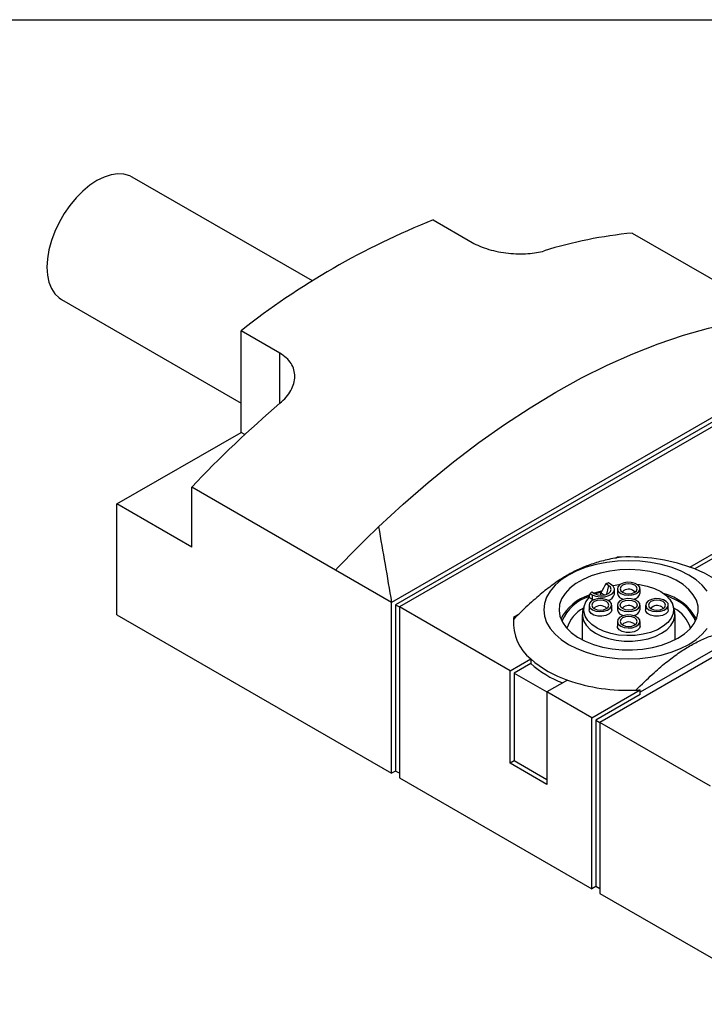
# Model space of a CAD drawing. Header units: millimetres. Extents: x 13 to 546, y 13 to 419.
# Tile 4 of 7: x 392 to 452, y 332 to 419. Entities that reach past the tile are written whole.
import ezdxf

# ---------------------------------------------------------------- set-up
doc = ezdxf.new("R2010")
doc.units = ezdxf.units.MM
doc.header["$LTSCALE"] = 2
doc.linetypes.add('SLD-Solid', pattern=[0])
doc.layers.add('TEXT', color=140, linetype='SLD-Solid', lineweight=25)

msp = doc.modelspace()

# ---------------------------------------------------------------- linework, layer by layer
for p, q in [((417.75, 396.013), (401.85, 405.192)), ((428.424, 401.402), (431.853, 399.422)), ((445.995, 400.25), (458.688, 392.922)), ((395.6, 394.366), (411.453, 385.215)), ((414.883, 389.625), (411.453, 391.605)), ((411.453, 382.635), (411.453, 391.605)), ((463.638, 390.065), (424.747, 367.614)), ((414.883, 385.204), (414.883, 389.625)), ((463.284, 389.453), (425.1, 367.409)), ((464.345, 389.657), (425.454, 367.205)), ((400.493, 376.308), (411.453, 382.635)), ((411.783, 382.444), (411.453, 382.635)), ((482.022, 379.452), (443.131, 357)), ((407.104, 372.491), (407.104, 377.798)), ((419.797, 370.471), (407.104, 377.798)), ((400.493, 366.509), (400.493, 376.308)), ((407.104, 372.491), (400.493, 376.308)), ((451.077, 370.731), (458.237, 374.864)), ((458.237, 374.456), (451.504, 370.569)), ((444.52, 371.518), (444.653, 371.595)), ((424.747, 367.614), (419.797, 370.471)), ((443.887, 369.111), (443.652, 369.247)), ((443.887, 369.111), (443.727, 368.33)), ((444.086, 369.226), (443.905, 369.331)), ((442.46, 367.879), (442.18, 368.041)), ((442.279, 368.392), (442.46, 368.287)), ((442.424, 368.538), (442.659, 368.403)), ((442.46, 368.287), (442.46, 367.879)), ((443.229, 368.49), (442.758, 368.354)), ((443.233, 368.256), (443.233, 368.453)), ((443.233, 368.453), (443.535, 368.279)), ((444.423, 368.349), (444.423, 368.757)), ((444.677, 368.812), (444.677, 368.404)), ((446.677, 368.404), (446.677, 368.812)), ((424.747, 352.508), (424.747, 367.614)), ((425.1, 367.409), (425.454, 367.205)), ((425.1, 367.409), (425.1, 352.712)), ((425.454, 367.205), (425.454, 352.099)), ((435.212, 361.572), (425.454, 367.205)), ((441.783, 367.394), (441.651, 367.001)), ((442.177, 367.369), (442.177, 366.961)), ((442.565, 367.825), (442.46, 367.879)), ((444.177, 366.961), (444.177, 367.369)), ((444.677, 367.369), (444.677, 366.961)), ((446.677, 366.961), (446.677, 367.369)), ((447.177, 367.369), (447.177, 366.961)), ((449.177, 366.961), (449.177, 367.369)), ((449.703, 367.001), (449.571, 367.394)), ((400.493, 366.509), (424.747, 352.508)), ((435.529, 366.327), (436.023, 366.612)), ((435.529, 366.327), (435.529, 366.135)), ((441.577, 366.552), (441.577, 364.314)), ((449.777, 364.314), (449.777, 366.552)), ((444.677, 365.926), (444.677, 365.518)), ((446.677, 365.518), (446.677, 365.926)), ((455.826, 364.941), (446.701, 359.673)), ((435.212, 361.572), (437.024, 362.618)), ((437.024, 362.21), (435.565, 361.368)), ((437.024, 362.618), (437.024, 362.21)), ((435.212, 353.407), (435.212, 361.572)), ((435.565, 361.368), (435.565, 353.611)), ((435.565, 361.368), (438.465, 359.694)), ((440.277, 360.741), (438.465, 359.695)), ((442.424, 357.409), (438.465, 359.695)), ((438.465, 359.695), (438.465, 351.529)), ((442.424, 357.409), (446.701, 359.877)), ((446.701, 359.469), (442.778, 357.204)), ((446.701, 359.469), (446.701, 359.877)), ((442.424, 342.303), (442.424, 357.409)), ((442.778, 357.204), (442.778, 342.507)), ((442.778, 357.204), (443.131, 357)), ((443.131, 357), (443.131, 341.894)), ((452.89, 351.367), (443.131, 357)), ((435.565, 353.611), (435.212, 353.407)), ((438.465, 351.529), (435.212, 353.407)), ((438.465, 351.937), (435.565, 353.611)), ((425.1, 352.712), (424.747, 352.508)), ((425.454, 352.508), (425.1, 352.712)), ((425.454, 352.099), (442.424, 342.303)), ((442.778, 342.507), (442.424, 342.303)), ((443.131, 342.303), (442.778, 342.507)), ((443.131, 341.894), (460.102, 332.097))]:
    msp.add_line(p, q)
at = {"flags": 128}
for points in [[(401.85, 405.192), (401.619, 405.307), (401.114, 405.452), (400.561, 405.481), (399.97, 405.395), (399.354, 405.194), (398.725, 404.883), (398.096, 404.468), (397.48, 403.957), (396.889, 403.362), (396.336, 402.693), (395.831, 401.965), (395.385, 401.193), (395.007, 400.392), (394.705, 399.579), (394.485, 398.769), (394.351, 397.98), (394.306, 397.228), (394.351, 396.528), (394.485, 395.894), (394.705, 395.339), (395.007, 394.874), (395.385, 394.509), (395.6, 394.366)], [(423.594, 374.287), (425.77, 376.299), (427.974, 378.214), (430.2, 380.026), (432.444, 381.733), (434.703, 383.331), (436.97, 384.817), (439.242, 386.188), (441.514, 387.44), (443.782, 388.573), (446.04, 389.582), (448.285, 390.466), (450.511, 391.224), (452.715, 391.854), (454.891, 392.355)], [(452.606, 368.618), (452.172, 369.126), (451.627, 369.596), (450.98, 370.022), (450.243, 370.396), (449.427, 370.71), (448.547, 370.961), (447.618, 371.143), (446.656, 371.253), (445.677, 371.29), (444.698, 371.253), (443.736, 371.143), (442.807, 370.961), (441.927, 370.71), (441.111, 370.396), (440.374, 370.022), (439.727, 369.596), (439.182, 369.126), (438.748, 368.618), (438.433, 368.081), (438.241, 367.526), (438.177, 366.961), (438.241, 366.396), (438.433, 365.84), (438.748, 365.304), (439.182, 364.796), (439.727, 364.325), (440.374, 363.899), (441.111, 363.526), (441.927, 363.211), (442.807, 362.961), (443.736, 362.779), (444.698, 362.668), (445.677, 362.631), (446.656, 362.668), (447.618, 362.779), (448.547, 362.961), (449.427, 363.211), (450.243, 363.526), (450.98, 363.899)], [(450.026, 364.45), (450.613, 364.843), (451.094, 365.28), (451.46, 365.753), (451.703, 366.252), (451.818, 366.766), (451.801, 367.285), (451.654, 367.796), (451.38, 368.289), (450.984, 368.755), (450.475, 369.182), (449.864, 369.561), (449.164, 369.885), (448.389, 370.147), (447.556, 370.341), (446.683, 370.463), (445.789, 370.51), (444.893, 370.482), (444.013, 370.379), (443.169, 370.202), (442.378, 369.957), (441.657, 369.648), (441.023, 369.281), (440.487, 368.865), (440.062, 368.409), (439.756, 367.921), (439.577, 367.413), (439.528, 366.896), (439.61, 366.38), (439.821, 365.876), (440.157, 365.395), (440.611, 364.948), (441.172, 364.544), (441.83, 364.191), (442.57, 363.897), (443.376, 363.668), (444.23, 363.51), (445.116, 363.425), (446.014, 363.416), (446.904, 363.482), (447.769, 363.622), (448.589, 363.833), (449.346, 364.112), (450.026, 364.45)], [(446.398, 369.212), (446.634, 369.183), (447.321, 369.044), (447.952, 368.836), (448.507, 368.565), (448.967, 368.239), (449.316, 367.871), (449.543, 367.471), (449.64, 367.055), (449.603, 366.636), (449.434, 366.227), (449.139, 365.843), (448.727, 365.497), (448.212, 365.2), (447.613, 364.962), (446.948, 364.792), (446.24, 364.694), (445.513, 364.673), (444.792, 364.729), (444.101, 364.86), (443.463, 365.061), (442.899, 365.327), (442.429, 365.647), (442.068, 366.012), (441.828, 366.408), (441.718, 366.824), (441.741, 367.243), (441.897, 367.654), (442.18, 368.041), (442.18, 368.041)], [(442.46, 368.287), (442.787, 368.155), (443.173, 368.096), (443.571, 368.116), (443.933, 368.213), (444.215, 368.376), (444.384, 368.585), (444.419, 368.815), (444.315, 369.037), (444.086, 369.226)], [(442.659, 368.403), (442.941, 368.294), (443.273, 368.256), (443.605, 368.294), (443.887, 368.403), (444.075, 368.565), (444.141, 368.757), (444.075, 368.949), (443.887, 369.111)], [(444.259, 369.099), (444.477, 369.143), (444.956, 369.212)], [(444.97, 368.404), (445.273, 368.284), (445.631, 368.236), (445.995, 368.265), (446.316, 368.368), (446.551, 368.531), (446.667, 368.732), (446.65, 368.944), (446.502, 369.138), (446.242, 369.288), (445.906, 369.374), (445.539, 369.384), (445.19, 369.317), (444.908, 369.181), (444.729, 368.996), (444.678, 368.786), (444.762, 368.579), (444.97, 368.404)], [(445.141, 368.503), (445.387, 368.408), (445.677, 368.375), (445.967, 368.408), (446.213, 368.503), (446.377, 368.645), (446.435, 368.812), (446.377, 368.98), (446.213, 369.121), (445.967, 369.216), (445.677, 369.25), (445.387, 369.216), (445.141, 369.121), (444.977, 368.98), (444.919, 368.812), (444.977, 368.645), (445.141, 368.503)], [(443.268, 368.594), (443.169, 368.569), (442.639, 368.414)], [(445.112, 368.521), (445.123, 368.537), (445.253, 368.649)], [(449.92, 367.777), (449.257, 368.107), (448.998, 368.212)], [(442.47, 366.961), (442.773, 366.841), (443.131, 366.792), (443.495, 366.822), (443.816, 366.925), (444.051, 367.088), (444.167, 367.289), (444.15, 367.501), (444.002, 367.695), (443.742, 367.845), (443.406, 367.931), (443.039, 367.941), (442.69, 367.873), (442.408, 367.738), (442.229, 367.552), (442.178, 367.342), (442.262, 367.136), (442.47, 366.961)], [(443.713, 367.06), (443.877, 367.202), (443.935, 367.369), (443.877, 367.536), (443.713, 367.678), (443.467, 367.773), (443.177, 367.806), (442.887, 367.773), (442.641, 367.678), (442.477, 367.536), (442.419, 367.369), (442.477, 367.202), (442.641, 367.06), (442.887, 366.965), (443.177, 366.932), (443.467, 366.965), (443.713, 367.06)], [(444.97, 366.961), (445.273, 366.841), (445.631, 366.792), (445.995, 366.822), (446.316, 366.925), (446.551, 367.088), (446.667, 367.289), (446.65, 367.501), (446.502, 367.695), (446.242, 367.845), (445.906, 367.931), (445.539, 367.941), (445.19, 367.873), (444.908, 367.738), (444.729, 367.552), (444.678, 367.342), (444.762, 367.136), (444.97, 366.961)], [(446.213, 367.678), (446.377, 367.536), (446.435, 367.369), (446.377, 367.202), (446.213, 367.06), (445.967, 366.965), (445.677, 366.932), (445.387, 366.965), (445.141, 367.06), (444.977, 367.202), (444.919, 367.369), (444.977, 367.536), (445.141, 367.678), (445.387, 367.773), (445.677, 367.806), (445.967, 367.773), (446.213, 367.678)], [(445.112, 367.078), (445.123, 367.093), (445.253, 367.206)], [(447.47, 366.961), (447.773, 366.841), (448.131, 366.792), (448.495, 366.822), (448.816, 366.925), (449.051, 367.088), (449.167, 367.289), (449.15, 367.501), (449.002, 367.695), (448.742, 367.845), (448.406, 367.931), (448.039, 367.941), (447.69, 367.873), (447.408, 367.738), (447.229, 367.552), (447.178, 367.342), (447.262, 367.136), (447.47, 366.961)], [(447.641, 367.678), (447.477, 367.536), (447.419, 367.369), (447.477, 367.202), (447.641, 367.06), (447.887, 366.965), (448.177, 366.932), (448.467, 366.965), (448.713, 367.06), (448.877, 367.202), (448.935, 367.369), (448.877, 367.536), (448.713, 367.678), (448.467, 367.773), (448.177, 367.806), (447.887, 367.773), (447.641, 367.678)], [(448.601, 367.206), (448.731, 367.093), (448.742, 367.078)], [(441.651, 367.001), (441.602, 366.812), (441.586, 366.396), (441.697, 365.985), (441.931, 365.591), (442.281, 365.227), (442.736, 364.904), (443.282, 364.631), (443.902, 364.419), (444.577, 364.272), (445.286, 364.196), (446.008, 364.193), (446.719, 364.263), (447.398, 364.404), (448.023, 364.611), (448.576, 364.879), (449.039, 365.198), (449.399, 365.559), (449.642, 365.951), (449.764, 366.362), (449.758, 366.778), (449.703, 367.001)], [(444.177, 366.961), (444.125, 366.777), (443.946, 366.592), (443.664, 366.456), (443.315, 366.389), (442.948, 366.399), (442.612, 366.484), (442.352, 366.634), (442.204, 366.829), (442.177, 366.961)], [(444.97, 365.518), (445.273, 365.398), (445.631, 365.349), (445.995, 365.378), (446.316, 365.482), (446.551, 365.645), (446.667, 365.846), (446.65, 366.058), (446.502, 366.252), (446.242, 366.402), (445.906, 366.488), (445.539, 366.498), (445.19, 366.43), (444.908, 366.295), (444.729, 366.109), (444.678, 365.899), (444.762, 365.693), (444.97, 365.518)], [(446.213, 366.235), (445.967, 366.33), (445.677, 366.363), (445.387, 366.33), (445.141, 366.235), (444.977, 366.093), (444.919, 365.926), (444.977, 365.758), (445.141, 365.617), (445.387, 365.522), (445.677, 365.488), (445.967, 365.522), (446.213, 365.617), (446.377, 365.758), (446.435, 365.926), (446.377, 366.093), (446.213, 366.235)], [(449.177, 366.961), (449.125, 366.777), (448.946, 366.592), (448.664, 366.456), (448.315, 366.389), (447.948, 366.399), (447.612, 366.484), (447.352, 366.634), (447.204, 366.829), (447.177, 366.961)], [(446.677, 365.518), (446.625, 365.334), (446.446, 365.149), (446.164, 365.013), (445.815, 364.946), (445.448, 364.956), (445.112, 365.041), (444.852, 365.191), (444.704, 365.385), (444.677, 365.518)], [(450.98, 363.899), (451.627, 364.325), (452.172, 364.796), (452.606, 365.304)]]:
    msp.add_lwpolyline(points, dxfattribs=at)
for centre, radius, start, end in [((453.158, 338.958), 67.164, 111.60924, 128.38538), ((450.013, 360.415), 40.037, 95.7599, 107.13564), ((479.195, 309.866), 99.055, 130.48598, 136.7011), ((494.582, 299.856), 102.856, 133.64412, 136.64294), ((445.673, 354.074), 17.55, 92.07387, 93.33234), ((445.743, 355.314), 16.314, 70.91502, 92.47671), ((448.02, 361.678), 9.556, 48.66898, 71.3364), ((445.366, 364.472), 5.074, 106.73155, 109.75108), ((443.455, 364.22), 4.226, 107.25046, 152.92444), ((443.471, 364.309), 4.045, 108.50562, 155.94261), ((444.005, 366.83), 2.327, 132.77915, 137.8568), ((443.704, 368.496), 0.733, 283.39631, 348.38365), ((445.328, 368.546), 0.666, 192.28519, 261.90077), ((445.672, 368.001), 0.772, 42.36905, 122.86787), ((446.003, 368.571), 0.694, 279.71232, 346.10172), ((447.595, 363.905), 4.643, 28.83373, 75.42077), ((443.177, 366.565), 0.763, 42.21312, 137.78688), ((445.672, 366.557), 0.772, 42.36915, 122.86785), ((448.182, 366.557), 0.772, 57.13213, 137.63095), ((448.41, 364.737), 3.394, 21.09041, 63.58727), ((438.945, 365.73), 3.468, 170.0817, 173.79143), ((443.104, 364.446), 3.012, 118.07891, 163.09887), ((445.328, 367.102), 0.666, 192.28519, 261.90077), ((446.003, 367.127), 0.694, 279.71232, 346.10172), ((448.362, 364.538), 2.879, 15.79982, 63.0224), ((439.661, 365.851), 4.171, 176.50857, 230.79524), ((445.677, 365.122), 0.763, 42.21312, 137.78688), ((443.335, 369.794), 9.556, 228.66898, 251.3364), ((443.202, 369.203), 9.331, 228.54035, 248.94987), ((445.611, 376.158), 16.314, 250.91502, 272.47671), ((445.681, 377.398), 17.55, 272.07387, 273.33234)]:
    msp.add_arc(centre, radius, start, end)
for points, knots in [([(431.853, 399.422), (432.066, 399.3), (432.295, 399.187), (432.788, 398.981), (433.055, 398.887), (433.604, 398.724), (433.887, 398.655), (434.468, 398.541), (434.767, 398.496), (435.355, 398.433), (435.646, 398.415), (436.226, 398.403), (436.506, 398.409), (437.042, 398.446), (437.301, 398.477), (437.786, 398.56), (438.011, 398.612), (438.217, 398.674)], [0, 0, 0, 0, 0.125, 0.125, 0.25, 0.25, 0.375, 0.375, 0.5, 0.5, 0.625, 0.625, 0.75, 0.75, 0.875, 0.875, 1, 1, 1, 1]), ([(414.883, 385.204), (415.089, 385.38), (415.273, 385.563), (415.596, 385.944), (415.736, 386.144), (415.963, 386.549), (416.049, 386.753), (416.167, 387.163), (416.199, 387.372), (416.202, 387.777), (416.176, 387.974), (416.064, 388.36), (415.978, 388.547), (415.755, 388.896), (415.616, 389.06), (415.284, 389.365), (415.095, 389.503), (414.883, 389.625)], [0, 0, 0, 0, 0.125, 0.125, 0.25, 0.25, 0.375, 0.375, 0.5, 0.5, 0.625, 0.625, 0.75, 0.75, 0.875, 0.875, 1, 1, 1, 1]), ([(445.038, 371.613), (444.508, 371.532), (444.038, 371.439), (443.167, 371.229), (442.768, 371.113), (442.008, 370.852), (441.649, 370.708), (440.949, 370.388), (440.608, 370.212), (440.268, 370.015)], [0, 0, 0, 0, 0.25, 0.25, 0.5, 0.5, 0.75, 0.75, 1, 1, 1, 1]), ([(440.268, 370.015), (439.927, 369.819), (439.586, 369.602), (438.886, 369.113), (438.527, 368.842), (437.768, 368.226), (437.368, 367.882), (436.498, 367.086), (436.027, 366.636), (435.497, 366.105)], [0, 0, 0, 0, 0.25, 0.25, 0.5, 0.5, 0.75, 0.75, 1, 1, 1, 1]), ([(451.086, 363.77), (451.427, 363.967), (451.768, 364.143), (452.468, 364.463), (452.827, 364.607), (453.586, 364.867), (453.986, 364.984), (454.857, 365.193), (455.327, 365.286), (455.857, 365.367)], [0, 0, 0, 0, 0.25, 0.25, 0.5, 0.5, 0.75, 0.75, 1, 1, 1, 1]), ([(446.316, 359.859), (446.846, 360.39), (447.316, 360.84), (448.187, 361.636), (448.587, 361.981), (449.346, 362.597), (449.705, 362.868), (450.405, 363.356), (450.746, 363.573), (451.086, 363.77)], [0, 0, 0, 0, 0.25, 0.25, 0.5, 0.5, 0.75, 0.75, 1, 1, 1, 1])]:
    msp.add_open_spline(points, degree=3, knots=knots)
for points in [[(423.594, 374.287), (423.961, 372.111), (424.362, 369.838), (424.747, 367.614)], [(443.652, 369.247), (443.515, 368.995), (443.375, 368.73), (443.233, 368.453)], [(442.18, 368.041), (442.214, 368.16), (442.247, 368.277), (442.279, 368.392)]]:
    msp.add_open_spline(points, degree=3)
at = {"layer": 'TEXT'}
msp.add_line((12.7, 419.1), (546.1, 419.1), dxfattribs=at)

doc.saveas('drawing.dxf')
